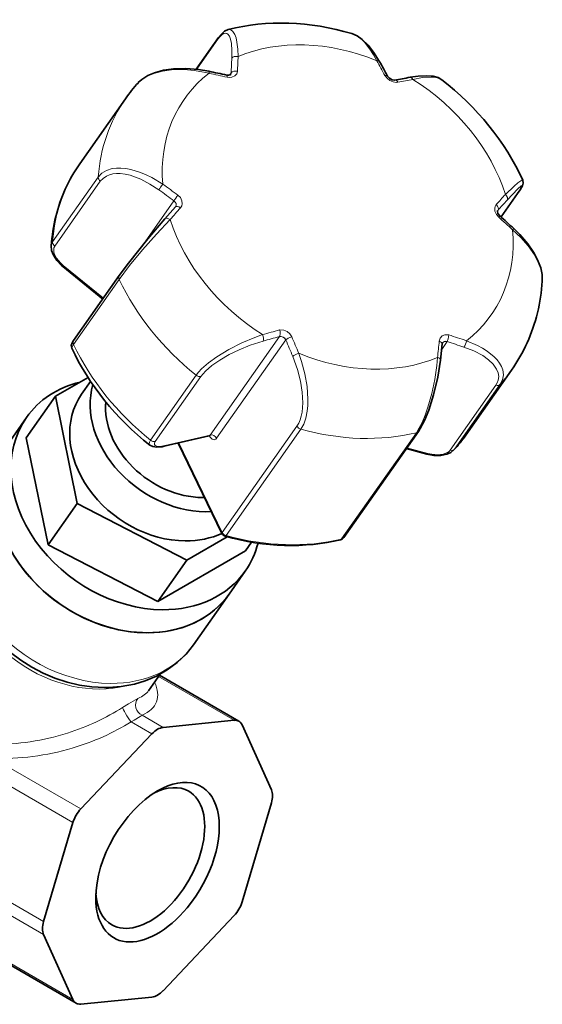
# Model space of a CAD drawing. Extents: x 1412 to 2174, y 162 to 935.
# Tile 10 of 10: x 2061 to 2162, y 708 to 899. Entities that reach past the tile are written whole.
import ezdxf

# ---------------------------------------------------------------- set-up
doc = ezdxf.new("R2010")
doc.units = 0

msp = doc.modelspace()

# ---------------------------------------------------------------- linework, layer by layer
at = {"color": 7, "lineweight": 35, "ltscale": 0.093996}
msp.add_line((2095.15, 889.56), (2099.47, 895.71), dxfattribs=at)
at = {"color": 7, "lineweight": 13, "ltscale": 0.089213}
msp.add_line((2095.25, 889.55), (2099.36, 895.39), dxfattribs=at)
at = {"color": 7, "lineweight": 13, "ltscale": 0.006403}
msp.add_line((2101.65, 888.43), (2101.94, 888.85), dxfattribs=at)
at = {"color": 7, "lineweight": 35, "ltscale": 0.193003}
for p, q in [((2072.49, 871.19), (2081.37, 883.82)), ((2080.18, 849.44), (2071.3, 836.81))]:
    msp.add_line(p, q, dxfattribs=at)
at = {"color": 7, "lineweight": 13, "ltscale": 0.193004}
for p, q in [((2067.2, 855.97), (2076.08, 868.6)), ((2086.25, 817.41), (2095.13, 830.04)), ((2144.57, 815.46), (2153.45, 828.09))]:
    msp.add_line(p, q, dxfattribs=at)
at = {"color": 7, "lineweight": 13, "ltscale": 0.193003}
for p, q in [((2067.61, 855.13), (2076.48, 867.77)), ((2080.15, 848.67), (2071.27, 836.04)), ((2145.41, 815.65), (2154.29, 828.28))]:
    msp.add_line(p, q, dxfattribs=at)
at = {"color": 7, "lineweight": 13, "ltscale": 0.131751}
msp.add_line((2084.76, 855.36), (2090.82, 863.98), dxfattribs=at)
at = {"color": 7, "lineweight": 13, "ltscale": 0.069067}
msp.add_line((2157.63, 865.35), (2154.45, 860.83), dxfattribs=at)
at = {"color": 7, "lineweight": 35, "ltscale": 0.069951}
msp.add_line((2157.67, 865.41), (2154.46, 860.83), dxfattribs=at)
at = {"color": 7, "lineweight": 35, "ltscale": 0.038327}
msp.add_line((2091.09, 862.79), (2089.07, 860.48), dxfattribs=at)
at = {"color": 7, "lineweight": 35, "ltscale": 0.000541}
msp.add_line((2091.11, 862.82), (2091.09, 862.79), dxfattribs=at)
at = {"color": 7, "lineweight": 13, "ltscale": 0.001078}
msp.add_line((2153.78, 862.03), (2153.83, 862.1), dxfattribs=at)
at = {"color": 7, "lineweight": 13, "ltscale": 0.000769}
msp.add_line((2153.83, 862.1), (2153.79, 862.06), dxfattribs=at)
at = {"color": 7, "lineweight": 35, "ltscale": 0.12574}
msp.add_line((2069.17, 851.22), (2076.97, 844.87), dxfattribs=at)
at = {"color": 7, "lineweight": 13, "ltscale": 0.125975}
msp.add_line((2069.27, 851.4), (2077.09, 845.04), dxfattribs=at)
at = {"color": 7, "lineweight": 13, "ltscale": 0.292608}
msp.add_line((2097.86, 818.41), (2111.32, 837.56), dxfattribs=at)
at = {"color": 7, "lineweight": 13, "ltscale": 0.29261}
msp.add_line((2099.11, 817.77), (2112.57, 836.92), dxfattribs=at)
at = {"color": 7, "lineweight": 35, "ltscale": 0.039846}
msp.add_line((2142.66, 832.99), (2143.01, 836.15), dxfattribs=at)
at = {"color": 7, "lineweight": 13, "ltscale": 0.023005}
msp.add_line((2142.9, 835.08), (2143.95, 836.59), dxfattribs=at)
at = {"color": 7, "lineweight": 35, "ltscale": 0.091753}
msp.add_line((2074.1, 829.61), (2067.74, 825.94), dxfattribs=at)
at = {"color": 7, "lineweight": 13, "ltscale": 0.193002}
msp.add_line((2087.18, 817.17), (2096.05, 829.8), dxfattribs=at)
at = {"color": 7, "lineweight": 35, "ltscale": 0.192999}
msp.add_line((2147.6, 818.39), (2156.48, 831.02), dxfattribs=at)
at = {"color": 7, "lineweight": 35, "ltscale": 0.038164}
msp.add_line((2074.6, 828.85), (2072.85, 826.35), dxfattribs=at)
at = {"color": 7, "lineweight": 35, "ltscale": 0.122962}
for p, q in [((2062.08, 817.89), (2067.74, 825.94)), ((2066.35, 797.05), (2072.01, 805.1)), ((2087.68, 786.05), (2093.34, 794.1))]:
    msp.add_line(p, q, dxfattribs=at)
at = {"color": 7, "lineweight": 35, "ltscale": 0.265973}
for p, q in [((2067.74, 825.94), (2072.01, 805.1)), ((2062.08, 817.89), (2066.35, 797.05))]:
    msp.add_line(p, q, dxfattribs=at)
at = {"color": 7, "lineweight": 35, "ltscale": 0.068379}
msp.add_line((2062.14, 821.85), (2059, 817.37), dxfattribs=at)
at = {"color": 7, "lineweight": 13, "ltscale": 0.315965}
for p, q in [((2100.21, 799.48), (2114.75, 820.16)), ((2123.44, 798.19), (2137.98, 818.87))]:
    msp.add_line(p, q, dxfattribs=at)
at = {"color": 7, "lineweight": 35, "ltscale": 0.112713}
msp.add_line((2097.68, 818.28), (2088.9, 816.22), dxfattribs=at)
at = {"color": 7, "lineweight": 13, "ltscale": 0.112715}
msp.add_line((2097.86, 818.41), (2089.08, 816.35), dxfattribs=at)
at = {"color": 7, "lineweight": 13, "ltscale": 0.315966}
msp.add_line((2100.98, 798.85), (2115.52, 819.53), dxfattribs=at)
at = {"color": 7, "lineweight": 35, "ltscale": 0.315965}
msp.add_line((2123.85, 798.45), (2138.38, 819.13), dxfattribs=at)
at = {"color": 7, "lineweight": 35, "ltscale": 0.244727}
msp.add_line((2091.61, 816.86), (2100.16, 799.24), dxfattribs=at)
at = {"color": 7, "lineweight": 13, "ltscale": 0.241906}
msp.add_line((2091.76, 816.89), (2100.21, 799.48), dxfattribs=at)
at = {"color": 7, "lineweight": 35, "ltscale": 0.051964}
msp.add_line((2140.03, 814.69), (2136.02, 815.77), dxfattribs=at)
at = {"color": 7, "lineweight": 13, "ltscale": 0.052991}
msp.add_line((2140.23, 814.83), (2136.13, 815.93), dxfattribs=at)
at = {"color": 7, "lineweight": 35, "ltscale": 0.299948}
for p, q in [((2072.01, 805.1), (2093.34, 794.1)), ((2066.35, 797.05), (2087.68, 786.05))]:
    msp.add_line(p, q, dxfattribs=at)
at = {"color": 7, "lineweight": 35, "ltscale": 0.112878}
msp.add_line((2093.34, 794.1), (2101.16, 798.62), dxfattribs=at)
at = {"color": 7, "lineweight": 35, "ltscale": 0.025634}
msp.add_line((2104.74, 795.9), (2105.92, 797.58), dxfattribs=at)
at = {"color": 7, "lineweight": 35, "ltscale": 0.246285}
msp.add_line((2087.68, 786.05), (2104.74, 795.9), dxfattribs=at)
at = {"color": 7, "lineweight": 35, "ltscale": 0.06838}
msp.add_line((2104.69, 791.95), (2101.54, 787.47), dxfattribs=at)
at = {"color": 7, "lineweight": 35, "ltscale": 0.150518}
msp.add_line((2101.54, 787.47), (2094.61, 777.62), dxfattribs=at)
at = {"color": 7, "lineweight": 35, "ltscale": 0.048924}
msp.add_line((2088.14, 771.89), (2085.89, 768.68), dxfattribs=at)
at = {"color": 7, "lineweight": 13, "ltscale": 0.212554}
msp.add_line((2087.81, 771.42), (2102.54, 762.92), dxfattribs=at)
at = {"color": 7, "lineweight": 35, "ltscale": 0.22326}
msp.add_line((2087.99, 771.67), (2103.45, 762.74), dxfattribs=at)
at = {"color": 7, "lineweight": 13, "ltscale": 0.058884}
for p, q in [((2082.46, 762.65), (2086.54, 760.3)), ((2084.62, 763.9), (2088.7, 761.55))]:
    msp.add_line(p, q, dxfattribs=at)
at = {"color": 7, "lineweight": 35, "ltscale": 0.173786}
for p, q in [((2088.7, 761.55), (2102.54, 762.92)), ((2104.07, 762.03), (2109.8, 749.37)), ((2071.17, 708.59), (2065.44, 721.26)), ((2086.54, 709.08), (2072.7, 707.7))]:
    msp.add_line(p, q, dxfattribs=at)
at = {"color": 7, "lineweight": 35, "ltscale": 0.25147}
msp.add_line((2072.7, 745.69), (2086.54, 760.3), dxfattribs=at)
at = {"color": 7, "lineweight": 13, "ltscale": 0.29598}
for p, q in [((2071.17, 743.04), (2050.66, 754.88)), ((2044.93, 735.59), (2065.44, 723.76)), ((2044.93, 733.09), (2065.44, 721.26)), ((2050.66, 720.43), (2071.17, 708.59))]:
    msp.add_line(p, q, dxfattribs=at)
at = {"color": 7, "lineweight": 13, "ltscale": 0.246004}
msp.add_line((2072.7, 745.69), (2055.66, 755.53), dxfattribs=at)
at = {"color": 7, "lineweight": 35, "ltscale": 0.251469}
msp.add_line((2109.8, 746.87), (2104.07, 727.58), dxfattribs=at)
at = {"color": 7, "lineweight": 35, "ltscale": 0.251471}
for p, q in [((2065.44, 723.76), (2071.17, 743.04)), ((2102.54, 724.93), (2088.7, 710.32))]:
    msp.add_line(p, q, dxfattribs=at)
at = {"color": 7, "lineweight": 35, "ltscale": 0.29598}
msp.add_line((2051.28, 719.72), (2071.78, 707.88), dxfattribs=at)
at = {"color": 7, "lineweight": 13}
for points in [[(2099.36, 895.39), (2099.8, 895.94), (2100.22, 896.33), (2100.53, 896.52), (2100.82, 896.58), (2101.07, 896.55), (2101.29, 896.42), (2101.6, 896.02), (2101.83, 895.39), (2101.99, 894.57), (2102.09, 893.24), (2102.07, 891.69)], [(2101.35, 897.28), (2101.86, 897.26), (2102.3, 896.94), (2102.65, 896.35), (2102.89, 895.66), (2103.07, 894.83), (2103.23, 893.5), (2103.29, 892.03)], [(2125.42, 896.5), (2126.04, 896.25), (2126.66, 895.87), (2127.27, 895.39), (2127.86, 894.82), (2128.95, 893.46), (2129.63, 892.39), (2130.26, 891.23)], [(2097.65, 888.78), (2096.22, 889.09), (2094.77, 889.31), (2093.46, 889.44), (2092.16, 889.5), (2090.32, 889.44), (2088.56, 889.2), (2086.9, 888.77), (2085.73, 888.29), (2084.7, 887.68), (2083.88, 886.96)], [(2101.16, 888.03), (2101.68, 887.98), (2102.1, 888.02), (2102.64, 888.26), (2103.02, 888.67), (2103.11, 888.9), (2103.16, 889.19)], [(2134.37, 887.04), (2134.05, 887.01), (2133.48, 887.09), (2132.84, 887.36), (2132.27, 887.8), (2131.87, 888.33)], [(2137.32, 887.59), (2139.17, 887.94), (2140.86, 888.05), (2141.59, 888), (2142.23, 887.86), (2142.91, 887.52)], [(2076.08, 868.6), (2076.79, 869.36), (2077.72, 869.9), (2078.82, 870.23), (2079.62, 870.32), (2080.46, 870.33), (2081.42, 870.24), (2082.4, 870.06), (2084.29, 869.48), (2085.42, 869.02), (2086.52, 868.48), (2088.65, 867.21)], [(2076.48, 867.77), (2077.01, 868.34), (2077.66, 868.78), (2078.25, 869.03), (2078.9, 869.19), (2079.62, 869.27), (2080.38, 869.26), (2081.31, 869.15), (2082.28, 868.93), (2083.31, 868.6), (2084.36, 868.18), (2086.15, 867.24), (2087.89, 866.1)], [(2155.3, 865.22), (2157.03, 866.85), (2157.74, 867.46), (2158.28, 867.86), (2158.47, 867.97), (2158.6, 868), (2158.64, 868), (2158.68, 867.96)], [(2155.62, 864.09), (2157.7, 866.29), (2158.36, 866.87), (2158.48, 866.93), (2158.52, 866.94), (2158.53, 866.93), (2158.54, 866.92), (2158.55, 866.9), (2158.54, 866.84), (2158.4, 866.54), (2157.63, 865.35)], [(2092.09, 862.63), (2092.33, 863.01), (2092.43, 863.39), (2092.37, 863.99), (2092.08, 864.59), (2091.59, 865.08)], [(2153.51, 863.24), (2153.3, 862.89), (2153.22, 862.54), (2153.27, 861.94), (2153.56, 861.32), (2154.01, 860.78)], [(2090.07, 860.31), (2087.42, 857.49), (2084.71, 854.41), (2082.19, 851.36), (2080.15, 848.67)], [(2162.48, 848.36), (2162.48, 849.16), (2162.36, 850), (2162.14, 850.86), (2161.82, 851.74), (2160.96, 853.44), (2159.75, 855.19), (2158.32, 856.83), (2156.71, 858.33)], [(2069.27, 851.4), (2068.71, 851.92), (2067.98, 852.82), (2067.53, 853.71), (2067.43, 854.12), (2067.41, 854.51), (2067.47, 854.85), (2067.61, 855.13)], [(2095.13, 830.04), (2095.6, 830.64), (2096.17, 831.26), (2097.54, 832.47), (2099.14, 833.64), (2101.51, 835.08), (2104.01, 836.34), (2106.53, 837.4), (2108.05, 837.94)], [(2111.32, 837.56), (2111.43, 837.76), (2111.49, 838.01), (2111.46, 838.58), (2111.37, 838.86)], [(2111.32, 837.56), (2111.6, 837.59), (2111.89, 837.53), (2112.18, 837.39), (2112.42, 837.17), (2112.57, 836.92)], [(2113.73, 837.53), (2113.36, 838.11), (2112.81, 838.58), (2112.16, 838.84), (2111.4, 838.87), (2111.37, 838.86)], [(2142.44, 836.68), (2142.62, 837.24), (2143.01, 837.68), (2143.54, 837.91), (2144.27, 837.89), (2144.29, 837.88)], [(2143.95, 836.59), (2144.14, 837.11), (2144.29, 837.88)], [(2071.27, 836.04), (2070.98, 835.55), (2070.92, 835.39), (2070.92, 835.34), (2070.93, 835.32)], [(2096.05, 829.8), (2096.94, 830.83), (2098.2, 831.92), (2099.74, 833), (2101.57, 834.06), (2103.52, 835.01), (2105.63, 835.86), (2108.15, 836.68)], [(2143.95, 836.59), (2143.7, 836.64), (2143.45, 836.61), (2143.13, 836.41), (2143.07, 836.34)], [(2153.45, 828.09), (2153.73, 828.57), (2153.91, 829.07), (2154, 829.78), (2153.89, 830.52), (2153.6, 831.24), (2152.95, 832.18), (2152.03, 833.06), (2150.9, 833.86), (2149.17, 834.77), (2147.22, 835.52)], [(2154.29, 828.28), (2154.74, 829.17), (2154.91, 830.12), (2154.77, 831.09), (2154.52, 831.74), (2154.16, 832.38), (2153.68, 833.01), (2153.11, 833.62), (2151.76, 834.71), (2150.83, 835.3), (2149.84, 835.84), (2147.72, 836.76)], [(2114.75, 820.16), (2115.08, 820.71), (2115.35, 821.34), (2115.57, 822.08), (2115.74, 822.89), (2115.88, 824.68), (2115.78, 826.73), (2115.45, 828.86), (2114.87, 831.13), (2113.94, 833.7)], [(2115.52, 819.53), (2116.06, 820.52), (2116.46, 821.7), (2116.72, 823.03), (2116.83, 824.18), (2116.86, 825.37), (2116.7, 827.83), (2116.28, 830.3), (2115.65, 832.7), (2115.1, 834.3)], [(2137.98, 818.87), (2138.55, 819.79), (2139.1, 820.88), (2139.69, 822.29), (2140.23, 823.81), (2140.98, 826.49), (2141.56, 829.23), (2141.94, 831.92), (2142.08, 833.5)], [(2086.11, 816.44), (2085.98, 816.69), (2086.04, 817.04), (2086.25, 817.41)], [(2089.08, 816.35), (2088.45, 816.24), (2087.9, 816.2), (2087.46, 816.25), (2087.16, 816.37), (2087.01, 816.58), (2087.01, 816.85), (2087.18, 817.17)], [(2140.23, 814.83), (2140.96, 814.68), (2142.14, 814.59), (2143.2, 814.71), (2144.04, 815.01), (2144.35, 815.22), (2144.57, 815.46)], [(2083.82, 767.17), (2083.31, 766.92), (2081.94, 766.14), (2080.82, 765.44)], [(2084.62, 763.9), (2084.25, 763.64), (2083.05, 762.95), (2082.46, 762.65)]]:
    msp.add_lwpolyline(points, dxfattribs=at)
at = {"color": 7, "lineweight": 35}
for points in [[(2101.35, 897.28), (2100.66, 896.96), (2099.98, 896.35), (2099.47, 895.71)], [(2130.76, 891.12), (2129.65, 892.91), (2128.6, 894.25), (2127.43, 895.38), (2126.44, 896.06), (2125.42, 896.5)], [(2083.88, 886.96), (2084.58, 887.6), (2085.71, 888.33), (2087.02, 888.89), (2088.78, 889.37), (2090.72, 889.64), (2093.15, 889.71), (2095.59, 889.51), (2097.58, 889.17)], [(2101.85, 888.55), (2101.76, 888.48), (2101.47, 888.4), (2101.09, 888.42)], [(2132.36, 888.23), (2132.72, 887.8), (2133.3, 887.49), (2133.72, 887.43), (2133.8, 887.44)], [(2142.91, 887.52), (2142.19, 887.93), (2141.26, 888.19), (2140.04, 888.31), (2138.34, 888.23), (2136.74, 888)], [(2158.68, 867.96), (2158.77, 867.42), (2158.61, 866.89), (2158.16, 866.12), (2157.67, 865.41)], [(2154.23, 861.03), (2153.85, 861.53), (2153.76, 861.9), (2153.78, 862.03), (2153.79, 862.06)], [(2080.18, 849.44), (2081.96, 851.83), (2085.76, 856.58), (2089.07, 860.48)], [(2162.48, 848.36), (2162.44, 849.62), (2162.17, 850.92), (2161.57, 852.51), (2160.79, 853.97), (2159.68, 855.6), (2158.09, 857.44), (2156.93, 858.58)], [(2066.94, 855.2), (2067.01, 854.32), (2067.37, 853.37), (2068.01, 852.39), (2068.94, 851.41), (2069.17, 851.22)], [(2070.93, 835.32), (2070.84, 835.82), (2071.01, 836.35), (2071.3, 836.81)], [(2142.66, 832.99), (2142.15, 829.69), (2141.34, 826.22), (2140.39, 823.23), (2139.56, 821.24), (2138.74, 819.67), (2138.38, 819.13)], [(2086.11, 816.44), (2086.69, 816.15), (2087.48, 816.04), (2088.51, 816.14), (2088.9, 816.22)], [(2145.29, 815.5), (2144.71, 815.03), (2143.88, 814.66), (2142.76, 814.45), (2141.38, 814.45), (2140.03, 814.69)], [(2077.27, 769.29), (2074.84, 769.42), (2072.41, 769.78), (2070.01, 770.35), (2067.66, 771.13), (2065.36, 772.11), (2063.15, 773.27), (2061.03, 774.61), (2059.03, 776.12), (2057.16, 777.78), (2055.43, 779.57), (2053.86, 781.5), (2052.47, 783.54), (2051.28, 785.68), (2050.28, 787.91), (2049.51, 790.21), (2048.97, 792.55), (2048.68, 794.93), (2048.66, 797.31), (2048.87, 799.46), (2049.31, 801.58), (2049.93, 803.49), (2050.89, 805.61), (2052.07, 807.52)], [(2094.61, 777.62), (2093.16, 775.81), (2091.44, 774.14), (2089.52, 772.71), (2087.43, 771.52), (2085.22, 770.59), (2083.13, 769.96), (2080.51, 769.48), (2078.08, 769.29), (2077.27, 769.29)]]:
    msp.add_lwpolyline(points, dxfattribs=at)
for centre, radius, start, end in [((1744.37, 675.73), 442.38, 28.7096, 29.1379), ((1993.81, 392.23), 507.66, 77.8003, 78.2047), ((2108.09, 865.04), 32.65, 137.8403, 144.8936), ((2221.55, 428.51), 467.25, 100.4577, 100.8249), ((2097.22, 853.82), 30.22, 144.9109, 155.7031), ((1827.58, 498.92), 487.67, 47.5191, 47.9477), ((2143.5, 836.11), 0.491, 151.6182, 176.7375), ((2129.7, 849.84), 32.73, 324.9072, 335.6977), ((2097.79, 817.88), 0.412, 67.2054, 105.0103), ((2122.95, 835.72), 30.13, 317.857, 324.8929), ((2101.06, 799.68), 1, 205.8934, 254.6228), ((2123.03, 799.03), 1, 283.7277, 324.8446)]:
    msp.add_arc(centre, radius, start, end, dxfattribs=at)
at = {"color": 7, "lineweight": 13}
for centre, radius, start, end in [((2101.42, 888.85), 0.522, 324.7772, 359.6192), ((2150.13, 864.36), 5.28, 317.327, 320.9041), ((2068.43, 855.12), 1.5, 145.5681, 176.9709), ((2144.16, 816.54), 1.54, 317.7878, 324.8222)]:
    msp.add_arc(centre, radius, start, end, dxfattribs=at)
at = {"color": 7, "lineweight": 35}
for centre, major_axis, ratio, start_param, end_param in [((2119.35, 856.1), (36.81, -29.26), 0.835438, 2.019168, 2.576375), ((2119.07, 857.97), (37.8, -25.94), 0.827345, 0.940987, 1.506873), ((2109.91, 845.06), (37.57, -25.91), 0.812144, 3.287719, 3.58944), ((2119.24, 856.85), (37.64, -25.24), 0.849031, 0.141521, 0.458489), ((2109.98, 844.55), (37.64, -26.23), 0.802523, 4.089567, 4.635725), ((2083.41, 806.9), (-21.27, 14.95), 0.788675, 5.681621, 6.283226), ((2093.06, 820.63), (-16.22, 11.4), 0.788675, 0.269261, 2.351053), ((2089.07, 814.95), (16.22, -11.4), 0.788675, 3.141633, 5.432306), ((2093.06, 820.63), (-13.61, 9.57), 0.788675, 0.428334, 2.290713), ((2083.41, 806.9), (-21.27, 14.95), 0.788675, 0.000041, 2.290713), ((2080.27, 802.42), (-21.27, 14.95), 0.788675, 0.000041, 3.141633), ((2080.27, 802.42), (-21.27, 14.95), 0.788675, 0.000041, 2.290713), ((2093.06, 820.63), (-13.61, 9.57), 0.788675, 2.290713, 2.31647), ((2089.07, 814.95), (16.22, -11.4), 0.788675, 5.432306, 5.857901), ((2104.33, 836.89), (37.52, -26.68), 0.793001, 5.143434, 5.68085), ((2083.41, 806.9), (-21.27, 14.95), 0.788675, 3.141633, 3.432685), ((2083.41, 806.9), (-21.27, 14.95), 0.788675, 2.290713, 3.141633), ((2080.27, 802.42), (-21.27, 14.95), 0.788675, 2.290713, 3.141633), ((2101.45, 759.27), (2, 3.46), 0.57735, 6.283185, 6.675884), ((2101.45, 759.27), (2, 3.46), 0.57735, 5.890486, 6.283185), ((2087.62, 757.9), (2, 3.46), 0.57735, 0.392699, 1.178097), ((2087.62, 735.31), (8.5, 14.72), 0.57735, 4.426991, 7.068785), ((2087.62, 735.31), (8.5, 14.72), 0.57735, 0.7856, 2.355962), ((2086.2, 736.13), (7.5, 12.99), 0.57735, 3.141574, 6.283167), ((2086.2, 736.13), (7.5, 12.99), 0.57735, 6.283167, 7.003417), ((2107.18, 746.61), (2, 3.46), 0.57735, 5.105088, 5.890486), ((2073.78, 743.3), (2, 3.46), 0.57735, 1.178097, 1.963495), ((2087.62, 735.31), (8.5, 14.72), 0.57735, 2.355962, 4.426991), ((2086.2, 736.13), (7.5, 12.99), 0.57735, 2.421351, 3.141574), ((2101.45, 727.32), (2, 3.46), 0.57735, 4.31969, 5.105088), ((2068.05, 724.01), (2, 3.46), 0.57735, 1.963495, 2.748894), ((2087.62, 712.72), (2, 3.46), 0.57735, 3.534292, 4.31969), ((2073.78, 711.35), (2, 3.46), 0.57735, 2.748894, 3.141593), ((2073.78, 711.35), (2, 3.46), 0.57735, 3.141593, 3.534292)]:
    msp.add_ellipse(centre, major_axis=major_axis, ratio=ratio, start_param=start_param, end_param=end_param, dxfattribs=at)
at = {"color": 7, "lineweight": 13}
for centre, major_axis, ratio, start_param, end_param in [((2100.29, 895.14), (0.818, -0.575), 0.788675, 3.141591, 3.576111), ((2122.68, 862.77), (29.86, -20.99), 0.788675, 1.853103, 2.681126), ((1995.24, 718.93), (77.16, 287.97), 0.258819, 5.410996, 5.423208), ((2103, 891.44), (-0.999, 0.042), 0.630223, 4.448708, 5.943329), ((1996.11, 718.7), (77.42, 288.94), 0.258819, 5.410996, 5.423208), ((2129.89, 890.64), (-0.873, -0.487), 0.427025, 3.14159, 4.046348), ((2036.62, 717.5), (68.24, -291.24), 0.502983, 2.075352, 2.087564), ((2122.68, 862.77), (29.86, -20.99), 0.788675, 2.900301, 3.728323), ((2097.38, 888.19), (-0.204, -0.979), 0.182566, 2.250086, 3.141596), ((2018.94, 731.88), (298.15, -24.14), 0.557678, 1.336827, 1.349039), ((2102.88, 888.6), (0.999, -0.048), 0.621237, 1.310367, 2.804988), ((2100.88, 887.45), (0.211, 0.977), 0.192441, 5.393002, 6.283189), ((2131.48, 887.75), (-0.877, -0.48), 0.417817, 3.14159, 4.049507), ((2133.98, 886.46), (0.188, -0.982), 0.56673, 2.09049, 3.141592), ((2008.08, 732.21), (269.1, 130.63), 0.353553, 0.907737, 0.919949), ((2136.92, 887.01), (0.182, -0.983), 0.575776, 2.094151, 3.141592), ((2122.68, 862.77), (29.86, -20.99), 0.788675, 0.805906, 1.633928), ((2118.93, 857.42), (37.55, -26.4), 0.788675, 3.141601, 3.583909), ((2110.05, 844.79), (37.55, -26.4), 0.788675, 3.141601, 3.58391), ((2077.01, 868.36), (0.818, -0.575), 0.788675, 3.583912, 4.623309), ((2088.42, 866.69), (-0.584, -0.812), 0.129524, 4.122909, 5.61753), ((2004.95, 698.94), (-223.06, 197.8), 0.612372, 4.864755, 4.876967), ((2005.43, 699.49), (-223.81, 198.46), 0.612372, 4.864755, 4.876967), ((2091.34, 864.57), (-0.59, -0.807), 0.119992, 4.123857, 5.618478), ((2090.23, 863.31), (1, -0.21), 0.841379, 5.935861, 7.417624), ((2035.09, 698.61), (-188.79, -232.03), 0.054695, 3.95683, 3.969042), ((2035.8, 698.02), (-188.16, -231.26), 0.054695, 3.95683, 3.969042), ((2154.84, 864.72), (0.742, -0.67), 0.684669, 0.075113, 1.569734), ((2156.86, 865.98), (-0.818, 0.575), 0.788675, 3.052513, 3.141566), ((1999.72, 727.38), (188.79, 232.03), 0.054695, 0.993703, 1.005915), ((2091.84, 862.13), (-0.753, 0.658), 0.544773, 4.853833, 6.283187), ((2153.06, 862.73), (0.743, -0.669), 0.675743, 0.074267, 1.568888), ((2089.82, 859.82), (0.753, -0.658), 0.534514, 1.711732, 3.141594), ((2122.68, 862.77), (29.86, -20.99), 0.788675, 3.947498, 4.775521), ((2029.38, 726.5), (223.81, -198.46), 0.612372, 1.544697, 1.556909), ((2122.68, 862.77), (29.86, -20.99), 0.788675, 6.041893, 6.869916), ((2156.25, 857.84), (0.675, 0.738), 0.020631, 5.447787, 6.283192), ((2068.13, 855.73), (0.818, -0.575), 0.788675, 3.58391, 4.623309), ((2069.8, 852), (0.631, 0.776), 0.054695, 2.481373, 3.141565), ((2081, 848.86), (-0.818, 0.575), 0.788675, 6.283159, 7.233504), ((2118.93, 857.42), (37.55, -26.4), 0.788675, 4.091912, 4.631108), ((2026.73, 693.78), (-269.1, -130.63), 0.353553, 4.227242, 4.240008), ((2107.75, 837.53), (0.27, -0.963), 0.425621, 0.401402, 1.896023), ((2027.11, 693), (-268.2, -130.19), 0.353553, 4.227796, 4.240008), ((2111.73, 836.72), (0.818, -0.575), 0.788675, 0.958118, 2.528914), ((2113.41, 837.11), (0.919, 0.394), 0.286848, 1.094201, 2.588822), ((1998.19, 708.49), (-68.24, 291.24), 0.502983, 5.038479, 5.050691), ((2015.88, 694.11), (-298.15, 24.14), 0.557678, 4.299954, 4.31272), ((2072.12, 836.23), (-0.818, 0.575), 0.788675, 6.283185, 7.233504), ((2110.05, 844.79), (37.55, -26.4), 0.788675, 4.091912, 4.631108), ((1997.42, 708.31), (-68.01, 290.27), 0.502983, 5.038479, 5.050691), ((2038.71, 707.29), (-77.42, -288.94), 0.258819, 2.090937, 2.103149), ((2142.02, 836.26), (0.994, -0.11), 0.490267, 0.000223, 1.193117), ((2143.89, 835.76), (0.818, -0.575), 0.788675, 2.005315, 3.134648), ((2015.82, 693.34), (-297.16, 24.06), 0.557678, 4.299954, 4.312166), ((2147.29, 836.35), (0.315, 0.949), 0.332721, 3.77435, 5.268971), ((2114.78, 833.9), (0.922, 0.388), 0.27687, 1.096082, 2.590703), ((2122.68, 862.77), (29.86, -20.99), 0.788675, 4.994696, 5.822718), ((2141.66, 833.1), (0.993, -0.114), 0.480067, 0.000007, 1.195123), ((2095.65, 830.64), (0.818, -0.575), 0.788675, 4.631109, 5.670506), ((2118.93, 857.42), (37.55, -26.4), 0.788675, 6.186307, 6.283187), ((2153.52, 828.92), (0.818, -0.575), 0.788675, 5.146908, 6.186306), ((2115.59, 820.36), (0.818, -0.575), 0.788675, 4.09971, 5.139108), ((2098.29, 819.45), (-0.46, 1.95), 0.502983, 2.094396, 3.563022), ((2097.45, 819.25), (-0.228, 0.974), 0.502983, 3.141613, 3.563022), ((2098.27, 817.57), (0.818, -0.575), 0.788675, 0.958118, 2.528914), ((2118.93, 857.42), (37.55, -26.4), 0.788675, 5.139109, 5.678305), ((2137.56, 819.71), (0.818, -0.575), 0.788675, 5.678306, 6.283188), ((2110.05, 844.79), (37.55, -26.4), 0.788675, 6.186307, 6.283194), ((2086.77, 818.01), (0.818, -0.575), 0.788675, 4.631108, 5.670507), ((2088.67, 817.2), (-0.228, 0.974), 0.502983, 3.141589, 3.563023), ((2140.29, 815.66), (-0.259, -0.966), 0.258819, 0.000005, 0.615481), ((2144.64, 816.29), (0.818, -0.575), 0.788675, 5.146908, 6.186307), ((2073.34, 792.57), (21.27, -14.95), 0.788675, 3.141608, 5.432306), ((2101.06, 799.68), (-0.9, -0.437), 0.353553, 5.715465, 6.283185), ((2101.06, 799.68), (0.818, -0.575), 0.788675, 4.09971, 5.139109), ((2101.06, 799.68), (-0.265, -0.964), 0.254462, 0.000003, 0.61717), ((2104.39, 836.74), (-37.55, 26.4), 0.788675, 1.997516, 2.536712), ((2123.03, 799.03), (0.236, -0.972), 0.505725, 6.283181, 6.700454), ((2123.03, 799.03), (0.818, -0.575), 0.788675, 5.678305, 6.283217), ((2071.34, 789.73), (-19.63, 13.8), 0.788675, 0.592374, 2.546997), ((2073.34, 792.57), (-21.27, 14.95), 0.788675, 2.290713, 3.141633), ((2062.24, 775.72), (25.2, -9.14), 0.367391, 5.921429, 6.635313), ((2062.75, 777.56), (23.5, -8.17), 0.333172, 5.926082, 6.18835), ((2085.16, 765.72), (0.82, -1.82), 0.89311, 3.504076, 5.515315), ((2062.81, 777.51), (28.89, 7.21), 0.618909, 4.810916, 5.222926), ((2081.91, 763.85), (1.08, -1.68), 0.124254, 3.40827, 5.419509), ((2063.36, 776.31), (30.79, 6.82), 0.638556, 4.821134, 5.233231), ((2062.78, 777.56), (28.94, 7.2), 0.619615, 4.313082, 4.811783), ((2063.32, 776.35), (30.84, 6.81), 0.639246, 4.323479, 4.822306)]:
    msp.add_ellipse(centre, major_axis=major_axis, ratio=ratio, start_param=start_param, end_param=end_param, dxfattribs=at)

doc.saveas('drawing.dxf')
